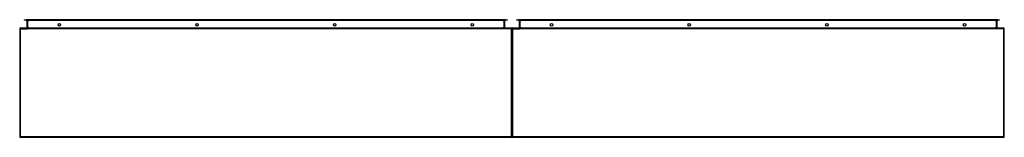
# Model space of a CAD drawing. Header units: inches. Extents: x 74 to 182, y 59 to 72.
import ezdxf

# ---------------------------------------------------------------- set-up
doc = ezdxf.new("R2010")
doc.units = ezdxf.units.IN
doc.header["$MEASUREMENT"] = 0
doc.layers.add('Visible Edges(ANSI)', color=7, linetype='Continuous', lineweight=25)
doc.layers.add('Visible Tangent Edges(ANSI)', color=7, linetype='Continuous', lineweight=25)

msp = doc.modelspace()

# ---------------------------------------------------------------- linework, layer by layer
at = {"layer": 'Visible Edges(ANSI)'}
for p, q in [((74.1, 71.61), (74.3, 71.61)), ((74.1, 71.61), (74.1, 71.54)), ((74.3, 71.54), (74.1, 71.54)), ((126.88, 71.61), (74.3, 71.61)), ((74.3, 71.54), (126.88, 71.54)), ((74.39, 71.51), (74.39, 70.73)), ((126.79, 70.73), (126.79, 71.51)), ((126.88, 71.61), (127.08, 71.61)), ((127.08, 71.54), (126.88, 71.54)), ((127.08, 71.54), (127.08, 71.61)), ((128.1, 71.61), (128.3, 71.61)), ((128.1, 71.61), (128.1, 71.54)), ((128.3, 71.54), (128.1, 71.54)), ((180.88, 71.61), (128.3, 71.61)), ((128.3, 71.54), (180.88, 71.54)), ((128.39, 71.51), (128.39, 70.73)), ((180.79, 70.73), (180.79, 71.51)), ((180.88, 71.61), (181.08, 71.61)), ((181.08, 71.54), (180.88, 71.54)), ((181.08, 71.54), (181.08, 71.61)), ((73.59, 70.6), (73.59, 58.79)), ((127.49, 70.69), (73.69, 70.69)), ((127.59, 58.79), (127.59, 70.6)), ((127.59, 70.6), (127.59, 58.79)), ((181.49, 70.69), (127.69, 70.69)), ((181.59, 58.79), (181.59, 70.6)), ((127.49, 58.69), (73.69, 58.69)), ((181.49, 58.69), (127.69, 58.69))]:
    msp.add_line(p, q, dxfattribs=at)
for centre in [(77.94, 71.05), (93.04, 71.05), (108.14, 71.05), (123.24, 71.05), (131.94, 71.05), (147.04, 71.05), (162.14, 71.05), (177.24, 71.05)]:
    msp.add_circle(centre, 0.145, dxfattribs=at)
for centre, radius, start, end in [((74.36, 71.51), 0.031, 0, 90), ((126.82, 71.51), 0.031, 90, 180), ((128.36, 71.51), 0.031, 0, 90), ((180.82, 71.51), 0.031, 90, 180), ((73.69, 70.6), 0.099, 90, 180), ((74.36, 70.73), 0.031, 270, 0), ((126.82, 70.73), 0.031, 180, 270), ((127.49, 70.6), 0.099, 0, 90), ((127.69, 70.6), 0.099, 90, 180), ((128.36, 70.73), 0.031, 270, 0), ((180.82, 70.73), 0.031, 180, 270), ((181.49, 70.6), 0.099, 0, 90), ((73.69, 58.79), 0.099, 180, 270), ((127.49, 58.79), 0.099, 270, 0), ((127.69, 58.79), 0.099, 180, 270), ((181.49, 58.79), 0.099, 270, 0)]:
    msp.add_arc(centre, radius, start, end, dxfattribs=at)
at = {"layer": 'Visible Tangent Edges(ANSI)'}
for p, q in [((74.3, 71.54), (74.3, 71.61)), ((74.49, 71.51), (74.39, 71.51)), ((74.49, 71.54), (74.49, 71.51)), ((74.49, 70.73), (74.49, 71.51)), ((74.49, 71.51), (74.59, 71.51)), ((126.59, 71.51), (74.59, 71.51)), ((126.59, 71.51), (126.69, 71.51)), ((126.69, 71.54), (126.69, 71.51)), ((126.79, 71.51), (126.69, 71.51)), ((126.69, 71.51), (126.69, 70.73)), ((126.88, 71.61), (126.88, 71.54)), ((128.3, 71.54), (128.3, 71.61)), ((128.49, 71.51), (128.39, 71.51)), ((128.49, 71.54), (128.49, 71.51)), ((128.49, 70.73), (128.49, 71.51)), ((128.49, 71.51), (128.59, 71.51)), ((180.59, 71.51), (128.59, 71.51)), ((180.59, 71.51), (180.69, 71.51)), ((180.69, 71.54), (180.69, 71.51)), ((180.79, 71.51), (180.69, 71.51)), ((180.69, 71.51), (180.69, 70.73)), ((180.88, 71.61), (180.88, 71.54)), ((73.69, 70.6), (73.59, 70.6)), ((73.69, 70.6), (73.69, 70.69)), ((73.69, 58.79), (73.69, 70.6)), ((73.69, 70.6), (74.46, 70.6)), ((74.39, 70.73), (74.49, 70.73)), ((127.49, 70.6), (74.46, 70.6)), ((74.49, 70.73), (74.49, 70.69)), ((74.59, 70.73), (74.49, 70.73)), ((74.59, 70.73), (126.59, 70.73)), ((126.69, 70.73), (126.59, 70.73)), ((126.69, 70.73), (126.69, 70.69)), ((126.69, 70.73), (126.79, 70.73)), ((127.49, 70.69), (127.49, 70.6)), ((127.59, 70.6), (127.49, 70.6)), ((127.49, 70.6), (127.49, 58.79)), ((127.69, 70.6), (127.59, 70.6)), ((127.69, 70.6), (127.69, 70.69)), ((127.69, 58.79), (127.69, 70.6)), ((127.69, 70.6), (128.46, 70.6)), ((128.39, 70.73), (128.49, 70.73)), ((181.49, 70.6), (128.46, 70.6)), ((128.49, 70.73), (128.49, 70.69)), ((128.59, 70.73), (128.49, 70.73)), ((128.59, 70.73), (180.59, 70.73)), ((180.69, 70.73), (180.59, 70.73)), ((180.69, 70.73), (180.69, 70.69)), ((180.69, 70.73), (180.79, 70.73)), ((181.49, 70.69), (181.49, 70.6)), ((181.59, 70.6), (181.49, 70.6)), ((181.49, 70.6), (181.49, 58.79)), ((73.59, 58.79), (73.69, 58.79)), ((73.69, 58.69), (73.69, 58.79)), ((73.69, 58.79), (127.49, 58.79)), ((127.49, 58.79), (127.59, 58.79)), ((127.49, 58.79), (127.49, 58.69)), ((127.59, 58.79), (127.69, 58.79)), ((127.69, 58.69), (127.69, 58.79)), ((127.69, 58.79), (181.49, 58.79)), ((181.49, 58.79), (181.59, 58.79)), ((181.49, 58.79), (181.49, 58.69))]:
    msp.add_line(p, q, dxfattribs=at)

doc.saveas('drawing.dxf')
